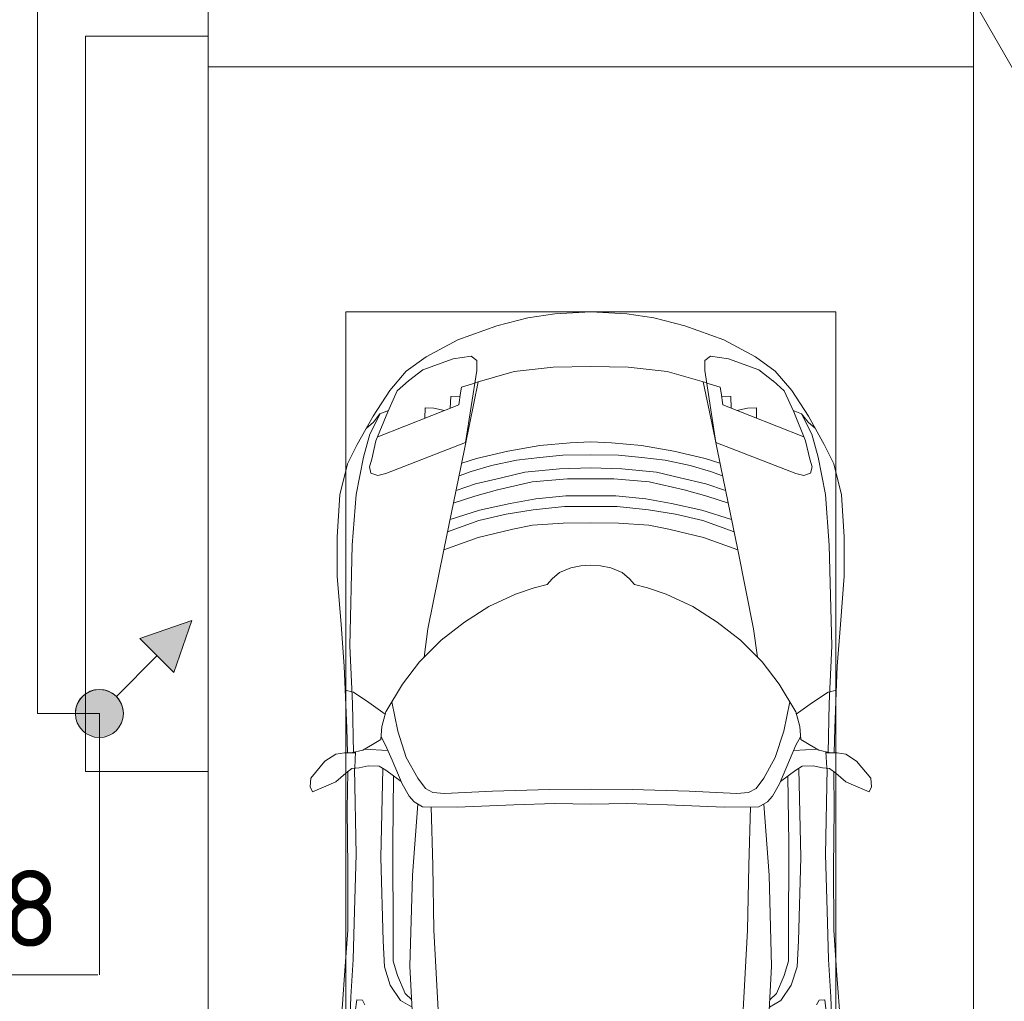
# Model space of a CAD drawing. Header units: millimetres. Extents: x -32229 to 169101, y -13689 to 125138.
# Tile 158 of 202: x 57670 to 60886, y 84600 to 87804. Entities that reach past the tile are written whole.
import ezdxf

# ---------------------------------------------------------------- set-up
doc = ezdxf.new("R2010")
doc.units = ezdxf.units.MM
for name, color, linetype, lineweight in [('A-____-NOTE-TEXT', 5, 'Continuous', 18), ('A-DETL-____-THIN', 7, 'Continuous', 9), ('A-DETL-GENF-OTLN', 7, 'Continuous', 18), ('A-FLOR-____-OTLN', 7, 'Continuous', 18), ('C-PRKG-____-OTLN', 7, 'Continuous', 18), ('G-____-____-TEXT', 7, 'Continuous', 9), ('S-COLS-____-MCUT', 7, 'Continuous', 40)]:
    doc.layers.add(name, color=color, linetype=linetype, lineweight=lineweight)
doc.layers.add('A-DETL-____-OTLN', color=7, linetype='Continuous', lineweight=9, true_color=0x00a600)
doc.styles.add('ISOCPEUR', font='isocpeur.ttf', dxfattribs={"height": 250})

# ---------------------------------------------------------------- blocks, each defined once
blk = doc.blocks.new('АР_Машиноместо - 4900x2400_М__5300х2500_-V40--01 ЭМ')
at = {"layer": 'C-PRKG-____-OTLN', "color": 253, "lineweight": 13, "true_color": 0xaaaaaa}
for p, q in [((2500, 0), (2500, -5300)), ((0, -1200), (0, -5200)), ((2500, -5300), (0, -5300))]:
    blk.add_line(p, q, dxfattribs=at)
blk = doc.blocks.new('АР_Машиноместо - 4900x2400_М__5300х2500_-V41--01 ЭМ')
at = {"layer": 'A-DETL-GENF-OTLN', "color": 253, "lineweight": 13, "true_color": 0xaaaaaa}
for p, q in [((659.3, 2936), (676.4, 3260.1)), ((1840.7, 2936), (1823.6, 3260.1)), ((432.8, 3149.3), (446, 2964.8)), ((2067.2, 3149.3), (2054, 2964.8)), ((485.6, 3046.1), (480.8, 3085)), ((512.2, 3061.4), (504.5, 3046.6)), ((1987.8, 3061.4), (1995.5, 3046.6)), ((2014.4, 3046.1), (2019.2, 3085)), ((504.5, 3046.6), (485.6, 3046.1)), ((643.6, 3024.6), (618.7, 2966.7)), ((665.1, 3046.1), (643.6, 3024.6)), ((1834.9, 3046.1), (1856.4, 3024.6)), ((1856.4, 3024.6), (1881.3, 2966.7)), ((1995.5, 3046.6), (2014.4, 3046.1)), ((446, 2964.8), (456.1, 2818.3)), ((618.7, 2966.7), (604.4, 2919.4)), ((1881.3, 2966.7), (1895.6, 2919.4)), ((2054, 2964.8), (2043.9, 2818.3)), ((667.8, 2638.3), (659.3, 2936)), ((1832.2, 2638.3), (1840.7, 2936)), ((604.4, 2919.4), (604.4, 2850.8)), ((1895.6, 2919.4), (1895.6, 2850.8)), ((604.4, 2850.8), (603.5, 2534.3)), ((1895.6, 2850.8), (1896.5, 2534.3)), ((456.1, 2818.3), (456.8, 2613.6)), ((2043.9, 2818.3), (2043.2, 2613.6)), ((684.8, 2406.5), (667.8, 2638.3)), ((1815.2, 2406.5), (1832.2, 2638.3)), ((456.8, 2613.6), (454.5, 2423.6)), ((2043.2, 2613.6), (2045.5, 2423.6)), ((603.5, 2534.3), (606.1, 2314.9)), ((1896.5, 2534.3), (1893.9, 2314.9)), ((454.5, 2423.6), (456, 2301.1)), ((700.6, 2415.4), (672.8, 2399.7)), ((813.8, 2416.7), (700.6, 2415.4)), ((999.2, 2409.3), (813.8, 2416.7)), ((1500.8, 2409.3), (1686.2, 2416.7)), ((1686.2, 2416.7), (1799.4, 2415.4)), ((1799.4, 2415.4), (1827.2, 2399.7)), ((2045.5, 2423.6), (2044, 2301.1)), ((656.7, 2380.3), (633.8, 2340.5)), ((672.8, 2399.7), (656.7, 2380.3)), ((1132.7, 2404.6), (999.2, 2409.3)), ((1250, 2406.6), (1132.7, 2404.6)), ((1250, 2406.6), (1367.3, 2404.6)), ((1367.3, 2404.6), (1500.8, 2409.3)), ((1827.2, 2399.7), (1843.3, 2380.3)), ((1843.3, 2380.3), (1866.2, 2340.5)), ((341.2, 2366.2), (333.1, 2350.6)), ((333.1, 2350.6), (335.2, 2322.3)), ((384.4, 2347.9), (341.2, 2366.2)), ((417.4, 2333.8), (384.4, 2347.9)), ((710, 2355.4), (685.1, 2322.3)), ((734.3, 2368.8), (710, 2355.4)), ((772.7, 2371.5), (734.3, 2368.8)), ((929.1, 2364.1), (772.7, 2371.5)), ((1115.2, 2358.7), (929.1, 2364.1)), ((1250, 2357.8), (1115.2, 2358.7)), ((1250, 2357.8), (1384.8, 2358.7)), ((1384.8, 2358.7), (1570.9, 2364.1)), ((1570.9, 2364.1), (1727.3, 2371.5)), ((1727.3, 2371.5), (1765.7, 2368.8)), ((1765.7, 2368.8), (1790, 2355.4)), ((1790, 2355.4), (1814.9, 2322.3)), ((2082.6, 2333.8), (2115.6, 2347.9)), ((2115.6, 2347.9), (2158.8, 2366.2)), ((2158.8, 2366.2), (2166.9, 2350.6)), ((2166.9, 2350.6), (2164.8, 2322.3)), ((335.2, 2322.3), (381.7, 2266.4)), ((449.8, 2306.1), (417.4, 2333.8)), ((630.6, 2332.9), (580.6, 2296)), ((633.8, 2340.5), (600.8, 2263)), ((685.1, 2322.3), (647.3, 2254.2)), ((1814.9, 2322.3), (1852.7, 2254.2)), ((1866.2, 2340.5), (1899.2, 2263)), ((1869.4, 2332.9), (1919.4, 2296)), ((2050.2, 2306.1), (2082.6, 2333.8)), ((2164.8, 2322.3), (2118.3, 2266.4)), ((470, 2290), (449.8, 2306.1)), ((493.6, 2288.6), (470, 2290)), ((482, 2235.6), (479.1, 2288.7)), ((523.3, 2281.2), (493.6, 2288.6)), ((580.6, 2296), (559, 2282.6)), ((1919.4, 2296), (1941, 2282.6)), ((1976.7, 2281.2), (2006.4, 2288.6)), ((2006.4, 2288.6), (2030, 2290)), ((2018, 2235.6), (2020.9, 2288.7)), ((2030, 2290), (2050.2, 2306.1)), ((381.7, 2266.4), (417.4, 2243.4)), ((559, 2282.6), (523.3, 2281.2)), ((600.8, 2263), (579.9, 2213.8)), ((647.3, 2254.2), (619.7, 2168.6)), ((1852.7, 2254.2), (1880.3, 2168.6)), ((1899.2, 2263), (1920.1, 2213.8)), ((1941, 2282.6), (1976.7, 2281.2)), ((2118.3, 2266.4), (2082.6, 2243.4)), ((417.4, 2243.4), (445.1, 2238.7)), ((445.1, 2238.7), (481.8, 2239.5)), ((453, 2159.1), (455, 2238.9)), ((505.1, 2230), (467.5, 2239.2)), ((536.7, 2211.8), (505.1, 2230)), ((586.6, 2231.3), (510.1, 2227.1)), ((1913.4, 2231.3), (1989.9, 2227.1)), ((1963.3, 2211.8), (1994.9, 2230)), ((1994.9, 2230), (2032.5, 2239.2)), ((2054.9, 2238.7), (2018.2, 2239.5)), ((2047, 2159.1), (2045, 2238.9)), ((2082.6, 2243.4), (2054.9, 2238.7)), ((564.3, 2195.4), (536.7, 2211.8)), ((567.1, 2153.8), (564.3, 2195.4)), ((579.9, 2213.8), (564.9, 2186.5)), ((1920.1, 2213.8), (1935.1, 2186.5)), ((1932.9, 2153.8), (1935.7, 2195.4)), ((1935.7, 2195.4), (1963.3, 2211.8)), ((444.9, 1956.8), (453, 2159.1)), ((619.7, 2168.6), (600.3, 2072.7)), ((1880.3, 2168.6), (1899.7, 2072.7)), ((2055.1, 1956.8), (2047, 2159.1)), ((580.7, 2105.7), (567.1, 2153.8)), ((1919.3, 2105.7), (1932.9, 2153.8)), ((578.8, 2112.6), (525.5, 2074.6)), ((634.6, 2015), (580.7, 2105.7)), ((1865.4, 2015), (1919.3, 2105.7)), ((1921.2, 2112.6), (1974.5, 2074.6)), ((525.5, 2074.6), (475.1, 2041)), ((1974.5, 2074.6), (2024.9, 2041)), ((475.1, 2041), (447.5, 2034.4)), ((2024.9, 2041), (2052.5, 2034.4)), ((690.7, 1941.6), (634.6, 2015)), ((1809.3, 1941.6), (1865.4, 2015)), ((434.8, 1820.7), (444.9, 1956.8)), ((761.1, 1871.7), (690.7, 1941.6)), ((1738.9, 1871.7), (1809.3, 1941.6)), ((2065.2, 1820.7), (2055.1, 1956.8)), ((718.3, 1834.2), (705.7, 1926.7)), ((1781.7, 1834.2), (1794.3, 1926.7)), ((837.5, 1812.1), (761.1, 1871.7)), ((1662.5, 1812.1), (1738.9, 1871.7)), ((770, 1576.5), (718.3, 1834.2)), ((1730, 1576.5), (1781.7, 1834.2)), ((422, 1662.9), (434.8, 1820.7)), ((917, 1761.1), (837.5, 1812.1)), ((1583, 1761.1), (1662.5, 1812.1)), ((2078, 1662.9), (2065.2, 1820.7)), ((1004.2, 1721.4), (917, 1761.1)), ((1495.8, 1721.4), (1583, 1761.1)), ((1064.9, 1700.5), (1004.2, 1721.4)), ((1435.1, 1700.5), (1495.8, 1721.4)), ((1107.2, 1689.8), (1064.9, 1700.5)), ((1123.5, 1670.9), (1107.2, 1689.8)), ((1376.5, 1670.9), (1392.8, 1689.8)), ((1392.8, 1689.8), (1435.1, 1700.5)), ((422, 1534.1), (422, 1662.9)), ((1147.5, 1650.5), (1123.5, 1670.9)), ((1184.7, 1635.7), (1147.5, 1650.5)), ((1315.3, 1635.7), (1352.5, 1650.5)), ((1352.5, 1650.5), (1376.5, 1670.9)), ((2078, 1534.1), (2078, 1662.9)), ((1217.8, 1629.1), (1184.7, 1635.7)), ((1217.8, 1629.1), (1250, 1626.8)), ((1282.2, 1629.1), (1250, 1626.8)), ((1282.2, 1629.1), (1315.3, 1635.7)), ((826.8, 1300.9), (770, 1576.5)), ((881.7, 1536.4), (770, 1576.5)), ((1618.3, 1536.4), (1730, 1576.5)), ((1673.2, 1300.9), (1730, 1576.5)), ((430.8, 1396.6), (422, 1534.1)), ((884.3, 1480.8), (782, 1518.1)), ((994.9, 1509.3), (881.7, 1536.4)), ((1505.1, 1509.3), (1618.3, 1536.4)), ((1615.7, 1480.8), (1718, 1518.1)), ((2069.2, 1396.6), (2078, 1534.1)), ((973.4, 1459.7), (884.3, 1480.8)), ((1060, 1496.1), (994.9, 1509.3)), ((1159.3, 1489.1), (1060, 1496.1)), ((1250, 1488.3), (1159.3, 1489.1)), ((1250, 1488.3), (1340.7, 1489.1)), ((1340.7, 1489.1), (1440, 1496.1)), ((1440, 1496.1), (1505.1, 1509.3)), ((1526.6, 1459.7), (1615.7, 1480.8)), ((887, 1446.5), (790.4, 1477.3)), ((1061.9, 1445.7), (973.4, 1459.7)), ((1438.1, 1445.7), (1526.6, 1459.7)), ((1613, 1446.5), (1709.6, 1477.3)), ((871.4, 1401.1), (800.5, 1424.6)), ((986.2, 1425.6), (887, 1446.5)), ((1070, 1410.4), (986.2, 1425.6)), ((1163.9, 1435.1), (1061.9, 1445.7)), ((1250, 1435.1), (1163.9, 1435.1)), ((1250, 1435.1), (1336.1, 1435.1)), ((1336.1, 1435.1), (1438.1, 1445.7)), ((1430, 1410.4), (1513.8, 1425.6)), ((1513.8, 1425.6), (1613, 1446.5)), ((1628.6, 1401.1), (1699.5, 1424.6)), ((455.7, 1296.1), (430.8, 1396.6)), ((873.8, 1361.2), (809.9, 1383.1)), ((945.3, 1380.6), (871.4, 1401.1)), ((1168.3, 1399.8), (1070, 1410.4)), ((1250, 1400.1), (1168.3, 1399.8)), ((1250, 1400.1), (1331.7, 1399.8)), ((1331.7, 1399.8), (1430, 1410.4)), ((1554.7, 1380.6), (1628.6, 1401.1)), ((1626.2, 1361.2), (1690.1, 1383.1)), ((2044.3, 1296.1), (2069.2, 1396.6)), ((958.3, 1341.1), (873.8, 1361.2)), ((1059, 1354.8), (945.3, 1380.6)), ((1174.5, 1344.2), (1059, 1354.8)), ((1325.5, 1344.2), (1441, 1354.8)), ((1441, 1354.8), (1554.7, 1380.6)), ((1541.7, 1341.1), (1626.2, 1361.2)), ((527.2, 1305.2), (531.8, 1326)), ((531.8, 1326), (554.4, 1333.3)), ((554.4, 1333.3), (580.7, 1327.1)), ((580.7, 1327.1), (841.1, 1225.9)), ((859.1, 1321.2), (819.9, 1334.4)), ((925.2, 1301.6), (859.1, 1321.2)), ((1035, 1323.2), (958.3, 1341.1)), ((1148.3, 1312.4), (1035, 1323.2)), ((1250, 1344.9), (1174.5, 1344.2)), ((1250, 1344.9), (1325.5, 1344.2)), ((1351.7, 1312.4), (1465, 1323.2)), ((1465, 1323.2), (1541.7, 1341.1)), ((1574.8, 1301.6), (1640.9, 1321.2)), ((1640.9, 1321.2), (1680.1, 1334.4)), ((1919.3, 1327.1), (1658.9, 1225.9)), ((1945.6, 1333.3), (1919.3, 1327.1)), ((1968.2, 1326), (1945.6, 1333.3)), ((1972.8, 1305.2), (1968.2, 1326)), ((487.4, 1232.1), (455.7, 1296.1)), ((535, 1280.6), (527.2, 1305.2)), ((853.8, 1167.4), (826.8, 1300.9)), ((876.3, 1278.7), (828.3, 1293.7)), ((1007.1, 1283.7), (925.2, 1301.6)), ((1250, 1309.3), (1148.3, 1312.4)), ((1250, 1309.3), (1351.7, 1312.4)), ((1492.9, 1283.7), (1574.8, 1301.6)), ((1623.7, 1278.7), (1671.7, 1293.7)), ((1646.2, 1167.4), (1673.2, 1300.9)), ((1965, 1280.6), (1972.8, 1305.2)), ((2012.6, 1232.1), (2044.3, 1296.1)), ((548.2, 1220.1), (535, 1280.6)), ((978.6, 1254.6), (876.3, 1278.7)), ((1084.1, 1236), (978.6, 1254.6)), ((1083.6, 1274.6), (1007.1, 1283.7)), ((1159.1, 1267.9), (1083.6, 1274.6)), ((1250, 1266.6), (1159.1, 1267.9)), ((1250, 1266.6), (1340.9, 1267.9)), ((1340.9, 1267.9), (1416.4, 1274.6)), ((1415.9, 1236), (1521.4, 1254.6)), ((1416.4, 1274.6), (1492.9, 1283.7)), ((1521.4, 1254.6), (1623.7, 1278.7)), ((1951.8, 1220.1), (1965, 1280.6)), ((539.3, 1140.4), (487.4, 1232.1)), ((841.1, 1225.9), (877.7, 991.4)), ((1182.5, 1227.5), (1084.1, 1236)), ((1250, 1223.7), (1182.5, 1227.5)), ((1250, 1223.7), (1317.5, 1227.5)), ((1317.5, 1227.5), (1415.9, 1236)), ((1658.9, 1225.9), (1622.3, 991.4)), ((1960.7, 1140.4), (2012.6, 1232.1)), ((586.9, 1126.3), (548.2, 1220.1)), ((1913.1, 1126.3), (1951.8, 1220.1)), ((540.4, 1159.6), (516.2, 1180.5)), ((561.3, 1132.6), (540.4, 1159.6)), ((882.6, 1027.5), (853.8, 1167.4)), ((1617.4, 1027.5), (1646.2, 1167.4)), ((1938.7, 1132.6), (1959.6, 1159.6)), ((1959.6, 1159.6), (1983.8, 1180.5)), ((593.2, 1056.8), (539.3, 1140.4)), ((589, 1121.6), (561.3, 1132.6)), ((617.9, 1057.3), (586.9, 1126.3)), ((1882.1, 1057.3), (1913.1, 1126.3)), ((1906.8, 1056.8), (1960.7, 1140.4)), ((1911, 1121.6), (1938.7, 1132.6)), ((647.2, 992.8), (593.2, 1056.8)), ((654.7, 1024.4), (617.9, 1057.3)), ((1000.2, 994.5), (871.4, 1031.3)), ((1499.8, 994.5), (1628.6, 1031.3)), ((1845.3, 1024.4), (1882.1, 1057.3)), ((1852.8, 992.8), (1906.8, 1056.8)), ((700.9, 989.1), (655, 1024.3)), ((1799.1, 989.1), (1845, 1024.3)), ((711.9, 946.2), (647.2, 992.8)), ((800.1, 952.6), (700.9, 989.1)), ((877.7, 991.4), (877.7, 958.9)), ((1127.4, 979.8), (1000.2, 994.5)), ((1250, 977.6), (1127.4, 979.8)), ((1250, 977.6), (1372.6, 979.8)), ((1372.6, 979.8), (1499.8, 994.5)), ((1622.3, 991.4), (1622.3, 958.9)), ((1699.9, 952.6), (1799.1, 989.1)), ((1788.1, 946.2), (1852.8, 992.8)), ((815.8, 891), (711.9, 946.2)), ((859, 944.1), (800.1, 952.6)), ((877.7, 958.9), (859, 944.1)), ((1622.3, 958.9), (1641, 944.1)), ((1641, 944.1), (1699.9, 952.6)), ((1684.2, 891), (1788.1, 946.2)), ((943.3, 845.1), (815.8, 891)), ((1556.7, 845.1), (1684.2, 891)), ((1044.2, 818.6), (943.3, 845.1)), ((1455.8, 818.6), (1556.7, 845.1)), ((1132.7, 806), (1044.2, 818.6)), ((1250, 800), (1132.7, 806)), ((1250, 800), (1367.3, 806)), ((1367.3, 806), (1455.8, 818.6))]:
    blk.add_line(p, q, dxfattribs=at)
at = {"layer": 'A-DETL-GENF-OTLN', "color": 254, "lineweight": 13, "true_color": 0xd4d4d4}
for p, q in [((462, 3136.6), (466.3, 3036.3)), ((2038, 3136.6), (2033.7, 3036.3)), ((737.8, 2818.3), (752.8, 3099)), ((1762.2, 2818.3), (1747.2, 3099)), ((629, 3048.1), (666.7, 3069.7)), ((1871, 3048.1), (1833.3, 3069.7)), ((466.3, 3036.3), (473.9, 2913.7)), ((595.2, 2997.9), (629, 3048.1)), ((1904.8, 2997.9), (1871, 3048.1)), ((2033.7, 3036.3), (2026.1, 2913.7)), ((575.7, 2937.4), (595.2, 2997.9)), ((1924.3, 2937.4), (1904.8, 2997.9)), ((571.6, 2853.3), (575.7, 2937.4)), ((1928.4, 2853.3), (1924.3, 2937.4)), ((473.9, 2913.7), (477.8, 2754.7)), ((2026.1, 2913.7), (2022.2, 2754.7)), ((564.4, 2580.5), (571.6, 2853.3)), ((1935.6, 2580.5), (1928.4, 2853.3)), ((733.8, 2606.7), (737.8, 2818.3)), ((1766.2, 2606.7), (1762.2, 2818.3)), ((477.8, 2754.7), (483.3, 2571.4)), ((2022.2, 2754.7), (2016.7, 2571.4)), ((728.4, 2415.7), (733.8, 2606.7)), ((1771.6, 2415.7), (1766.2, 2606.7)), ((570.6, 2291.4), (564.4, 2580.5)), ((1929.4, 2291.4), (1935.6, 2580.5)), ((483.3, 2571.4), (478, 2290)), ((2016.7, 2571.4), (2022, 2290)), ((471.8, 2077.7), (474.5, 2239.3)), ((2028.2, 2077.7), (2025.5, 2239.3)), ((462.8, 1889.5), (471.8, 2077.7)), ((2037.2, 1889.5), (2028.2, 2077.7)), ((470.9, 1561.4), (462.8, 1889.5)), ((2029.1, 1561.4), (2037.2, 1889.5)), ((483.4, 1395.6), (470.9, 1561.4)), ((2016.6, 1395.6), (2029.1, 1561.4)), ((507.4, 1274.3), (483.4, 1395.6)), ((1992.6, 1274.3), (2016.6, 1395.6)), ((527.9, 1198.6), (507.4, 1274.3)), ((1972.1, 1198.6), (1992.6, 1274.3)), ((561.7, 1132.1), (527.9, 1198.6)), ((818.8, 1102.9), (554, 1208.1)), ((1681.2, 1102.9), (1946, 1208.1)), ((1938.3, 1132.1), (1972.1, 1198.6)), ((709.1, 1112.7), (708.2, 1146.9)), ((1790.9, 1112.7), (1791.8, 1146.9)), ((737.7, 1113.6), (709.1, 1112.7)), ((772.6, 1121.3), (737.7, 1113.6)), ((792.9, 1076.2), (791.2, 1114.5)), ((824.1, 1063.7), (818.8, 1102.9)), ((1675.9, 1063.7), (1681.2, 1102.9)), ((1707.1, 1076.2), (1708.8, 1114.5)), ((1727.4, 1121.3), (1762.3, 1113.6)), ((1762.3, 1113.6), (1790.9, 1112.7)), ((823.3, 1074.4), (792.9, 1076.2)), ((827.7, 1045), (824.1, 1063.7)), ((1672.3, 1045), (1675.9, 1063.7)), ((1676.7, 1074.4), (1707.1, 1076.2)), ((871.3, 1031.9), (827.7, 1045)), ((1628.7, 1031.9), (1672.3, 1045))]:
    blk.add_line(p, q, dxfattribs=at)
at = {"layer": 'C-PRKG-____-OTLN', "color": 253, "lineweight": 13, "true_color": 0xaaaaaa}
for p, q in [((0, 0), (0, 5300)), ((450, 800), (450, 4500)), ((2050, 800), (2050, 4500)), ((2500, 2300), (2500, 3900)), ((450, 800), (2050, 800)), ((2500, 0), (0, 0))]:
    blk.add_line(p, q, dxfattribs=at)
blk = doc.blocks.new('Наметкина 10_РД_АР_П_отсоединено_rvt-1--01 ЭМ')
at = {"layer": 'A-FLOR-____-OTLN', "color": 253, "lineweight": 13, "true_color": 0xaaaaaa}
blk.add_line((64185.3, 81950), (60680.3, 88050), dxfattribs=at)
at = {"layer": 'S-COLS-____-MCUT', "color": 253, "lineweight": 15, "true_color": 0xaaaaaa}
for p, q in [((57885.3, 87750), (57885.3, 85350)), ((58285.3, 87750), (57885.3, 87750)), ((58285.3, 85350), (58285.3, 87750)), ((57885.3, 85350), (58285.3, 85350))]:
    blk.add_line(p, q, dxfattribs=at)
at = {"layer": 'C-PRKG-____-OTLN', "color": 253, "lineweight": 13, "true_color": 0xaaaaaa}
blk.add_blockref('АР_Машиноместо - 4900x2400_М__5300х2500_-V40--01 ЭМ', (58285.3, 92950), dxfattribs=at)
at = {"layer": 'C-PRKG-____-OTLN', "color": 253, "lineweight": 13, "true_color": 0xaaaaaa, "rotation": 180}
blk.add_blockref('АР_Машиноместо - 4900x2400_М__5300х2500_-V41--01 ЭМ', (60785.3, 87650), dxfattribs=at)
blk = doc.blocks.new('УГО Выше ниже синее _ 2020 - УГО Выше ниже синее _ 2020-V121--01 ЭМ')
at = {"layer": 'A-____-NOTE-TEXT', "lineweight": 9, "true_color": 0x0000ff}
h = blk.add_hatch(color=5, dxfattribs=at)
edge = h.paths.add_edge_path()
edge.add_arc((0, 0), 0.392, 270, 450)
edge.add_arc((0, 0), 0.392, 90, 270)
blk.add_hatch(color=5, dxfattribs=at).paths.add_polyline_path([(0.668, -1.215), (1.225, -0.658), (1.517, -1.508)])
at = {"layer": 'A-____-NOTE-TEXT', "lineweight": 9}
for p, q in [((0.277, -0.277), (0.941, -0.941)), ((1.225, -0.658), (0.668, -1.215)), ((1.517, -1.508), (1.225, -0.658)), ((0.668, -1.215), (1.517, -1.508))]:
    blk.add_line(p, q, dxfattribs=at)
blk.add_circle((0, 0), 0.392, dxfattribs=at)
for start, end in [(90, 270), (270, 90)]:
    blk.add_arc((0, 0), 0.392, start, end, dxfattribs=at)

msp = doc.modelspace()

# ---------------------------------------------------------------- linework, layer by layer
at = {"layer": 'A-DETL-____-OTLN', "color": 5, "true_color": 0x0000ff}
for p, q in [((57728.4, 85539.1), (57728.4, 94250)), ((57930.2, 85539.1), (57728.4, 85539.1))]:
    msp.add_line(p, q, dxfattribs=at)
at = {"layer": 'A-DETL-____-THIN'}
for p, q in [((57930.2, 85539.1), (57930.2, 84686.3)), ((57925.2, 84686.3), (56875.8, 84686.3))]:
    msp.add_line(p, q, dxfattribs=at)

# ---------------------------------------------------------------- block references
at = {"lineweight": 5}
msp.add_blockref('Наметкина 10_РД_АР_П_отсоединено_rvt-1--01 ЭМ', (0, 0), dxfattribs=at)
at = {"layer": 'A-____-NOTE-TEXT', "lineweight": 9, "xscale": 200, "yscale": 200, "zscale": 200, "rotation": 89.99999999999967}
msp.add_blockref('УГО Выше ниже синее _ 2020 - УГО Выше ниже синее _ 2020-V121--01 ЭМ', (57930.2, 85539.1), dxfattribs=at)

# ---------------------------------------------------------------- texts
at = {"layer": 'G-____-____-TEXT', "insert": (57161.9, 85027.9), "char_height": 250, "width": 1138.396, "attachment_point": 1, "style": 'ISOCPEUR'}
msp.add_mtext('.1.38', dxfattribs=at)

doc.saveas('drawing.dxf')
